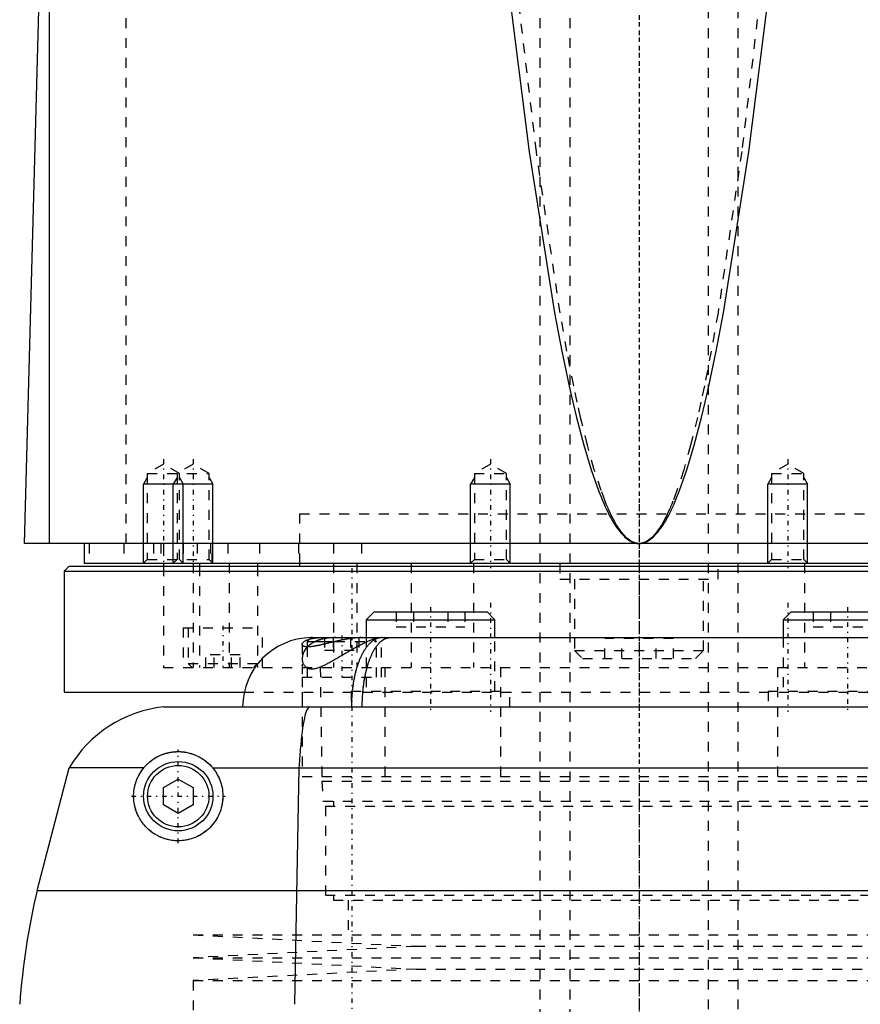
# Model space of a CAD drawing. Extents: x -90 to 90, y -1 to 818.
# Tile 5 of 11: x -63 to 22, y 347 to 446. Entities that reach past the tile are written whole.
import ezdxf

# ---------------------------------------------------------------- set-up
doc = ezdxf.new("R2010")
doc.units = 0
doc.linetypes.add('CENTER', pattern=[1.5, 0.45, -0.5, 0.05, -0.5])
doc.linetypes.add('DASHED', pattern=[2, 1, -1])
for name, color, linetype in [('AM_0', 7, 'CONTINUOUS'), ('AM_10', 7, 'CONTINUOUS'), ('AM_3', 7, 'DASHED'), ('AM_7', 7, 'CENTER')]:
    doc.layers.add(name, color=color, linetype=linetype)

msp = doc.modelspace()

# ---------------------------------------------------------------- linework, layer by layer
at = {"layer": 'AM_0', "color": 7, "linetype": 'CONTINUOUS'}
for p, q in [((-59.5, 393), (-59.5, 451.989)), ((-62, 393), (-60.5, 449.85)), ((62, 393), (-62, 393)), ((-56, 393), (-56, 391)), ((-57.5, 390.7), (-58, 390.2)), ((-57.5, 390.7), (57.5, 390.7)), ((-56, 391), (56, 391)), ((-48, 391), (-48, 390.7)), ((-44.341, 391), (-44.341, 390.7)), ((-38.5, 391), (-38.5, 390.7)), ((-34.25, 391), (-34.25, 390.7)), ((-58, 390.2), (-58, 378)), ((-58, 390.2), (58, 390.2)), ((-26.737, 386.1), (-27.537, 385.3)), ((-26.737, 386.1), (-15.337, 386.1)), ((-14.537, 385.3), (-15.337, 386.1)), ((15.337, 386.1), (14.537, 385.3)), ((15.337, 386.1), (26.737, 386.1)), ((-27.537, 385.3), (-27.537, 383.5)), ((-27.537, 385.3), (-14.537, 385.3)), ((-14.537, 383.5), (-14.537, 385.3)), ((14.537, 385.3), (14.537, 383.5)), ((14.537, 385.3), (27.537, 385.3)), ((-33.1, 383.5), (-33.5, 383.1)), ((-33.1, 383.5), (33.1, 383.5)), ((-33.5, 383.1), (-33.5, 382.568)), ((-33.5, 383.1), (-30.682, 383.1)), ((-58, 378), (-39.875, 378)), ((-48, 376.5), (48, 376.5)), ((-60.75, 358), (-57.5, 370.35)), ((-49.982, 370.35), (-57.5, 370.35)), ((-43.018, 370.35), (43.018, 370.35)), ((-34.315, 370.35), (-34.766, 346.5)), ((-48, 368.366), (-46.5, 369.232)), ((-46.5, 369.232), (-45, 368.366)), ((-48, 366.634), (-48, 368.366)), ((-45, 368.366), (-45, 366.634)), ((-46.5, 365.768), (-48, 366.634)), ((-45, 366.634), (-46.5, 365.768)), ((-60.75, 358), (60.75, 358))]:
    msp.add_line(p, q, dxfattribs=at)
for points in [[(-13.276, 449.85, 0), (-11.092, 432.53, 0), (-8.524, 416.263, 0), (-7.788, 412.399, 0), (-7.05, 408.884, 0), (-6.68, 407.258, 0), (-6.311, 405.719, 0), (-5.57, 402.904, 0), (-4.829, 400.441, 0), (-4.088, 398.328, 0), (-3.655, 397.258, 0), (-3.531, 396.974, 0), (-3.407, 396.701, 0), (-3.345, 396.567, 0), (-3.284, 396.436, 0), (-3.16, 396.182, 0), (-3.036, 395.937, 0), (-2.912, 395.702, 0), (-2.788, 395.477, 0), (-2.664, 395.262, 0), (-2.603, 395.158, 0), (-2.541, 395.057, 0), (-2.417, 394.861, 0), (-2.293, 394.675, 0), (-2.231, 394.586, 0), (-2.169, 394.499, 0), (-2.045, 394.332, 0), (-1.921, 394.176, 0), (-1.859, 394.101, 0), (-1.797, 394.029, 0), (-1.673, 393.892, 0), (-1.549, 393.765, 0), (-1.426, 393.647, 0), (-1.302, 393.54, 0), (-1.178, 393.442, 0), (-1.116, 393.396, 0), (-1.054, 393.354, 0), (-0.93, 393.275, 0), (-0.806, 393.207, 0), (-0.682, 393.148, 0), (-0.558, 393.099, 0), (-0.486, 393.075, 0), (-0.465, 393.069, 0), (-0.444, 393.063, 0), (-0.434, 393.06, 0), (-0.424, 393.057, 0), (-0.403, 393.052, 0), (-0.382, 393.047, 0), (-0.372, 393.044, 0), (-0.362, 393.042, 0), (-0.341, 393.037, 0), (-0.32, 393.033, 0), (-0.31, 393.031, 0), (-0.3, 393.029, 0), (-0.279, 393.025, 0), (-0.258, 393.021, 0), (-0.238, 393.018, 0), (-0.217, 393.015, 0), (-0.196, 393.012, 0), (-0.186, 393.011, 0), (-0.176, 393.01, 0), (-0.155, 393.008, 0), (-0.134, 393.006, 0), (-0.114, 393.004, 0), (-0.093, 393.003, 0), (-0.072, 393.002, 0), (-0.062, 393.001, 0), (-0.052, 393.001, 0), (-0.031, 393, 0), (-0.01, 393, 0), (0, 393, 0)], [(0, 393, 0), (0.01, 393, 0), (0.031, 393, 0), (0.052, 393.001, 0), (0.062, 393.001, 0), (0.072, 393.002, 0), (0.093, 393.003, 0), (0.114, 393.004, 0), (0.134, 393.006, 0), (0.155, 393.008, 0), (0.176, 393.01, 0), (0.186, 393.011, 0), (0.196, 393.012, 0), (0.217, 393.015, 0), (0.238, 393.018, 0), (0.258, 393.021, 0), (0.279, 393.025, 0), (0.3, 393.029, 0), (0.31, 393.031, 0), (0.32, 393.033, 0), (0.341, 393.037, 0), (0.362, 393.042, 0), (0.372, 393.044, 0), (0.382, 393.047, 0), (0.403, 393.052, 0), (0.424, 393.057, 0), (0.434, 393.06, 0), (0.444, 393.063, 0), (0.465, 393.069, 0), (0.486, 393.075, 0), (0.506, 393.082, 0), (0.527, 393.088, 0), (0.548, 393.095, 0), (0.558, 393.099, 0), (0.568, 393.103, 0), (0.589, 393.11, 0), (0.61, 393.118, 0), (0.682, 393.148, 0), (0.806, 393.207, 0), (0.93, 393.275, 0), (1.054, 393.354, 0), (1.116, 393.396, 0), (1.178, 393.442, 0), (1.302, 393.54, 0), (1.426, 393.647, 0), (1.549, 393.765, 0), (1.673, 393.892, 0), (1.797, 394.029, 0), (1.859, 394.101, 0), (1.921, 394.176, 0), (2.045, 394.332, 0), (2.169, 394.499, 0), (2.231, 394.586, 0), (2.293, 394.675, 0), (2.417, 394.861, 0), (2.541, 395.057, 0), (2.603, 395.158, 0), (2.664, 395.262, 0), (2.788, 395.477, 0), (2.912, 395.702, 0), (3.036, 395.937, 0), (3.16, 396.182, 0), (3.284, 396.436, 0), (3.345, 396.567, 0), (3.407, 396.701, 0), (3.531, 396.974, 0), (3.655, 397.258, 0), (4.088, 398.328, 0), (4.829, 400.441, 0), (5.57, 402.904, 0), (6.311, 405.719, 0), (6.68, 407.258, 0), (7.05, 408.884, 0), (7.788, 412.399, 0), (8.524, 416.263, 0), (11.092, 432.53, 0), (13.276, 449.85, 0)], [(-27.991, 383.5, 0), (-28.024, 383.5, 0), (-28.09, 383.499, 0), (-28.156, 383.498, 0), (-28.189, 383.497, 0), (-28.223, 383.495, 0), (-28.29, 383.492, 0), (-28.358, 383.489, 0), (-28.427, 383.484, 0), (-28.495, 383.479, 0), (-28.565, 383.474, 0), (-28.6, 383.471, 0), (-28.635, 383.467, 0), (-28.705, 383.461, 0), (-28.776, 383.453, 0), (-28.847, 383.445, 0), (-28.918, 383.436, 0), (-28.99, 383.427, 0), (-29.026, 383.422, 0), (-29.062, 383.417, 0), (-29.135, 383.407, 0), (-29.207, 383.396, 0), (-29.244, 383.39, 0), (-29.281, 383.384, 0), (-29.354, 383.372, 0), (-29.427, 383.36, 0), (-29.464, 383.354, 0), (-29.501, 383.347, 0), (-29.575, 383.334, 0), (-29.649, 383.32, 0), (-29.723, 383.306, 0), (-29.797, 383.292, 0), (-29.871, 383.277, 0), (-29.909, 383.27, 0), (-29.946, 383.262, 0), (-30.02, 383.247, 0), (-30.095, 383.231, 0), (-30.169, 383.216, 0), (-30.243, 383.199, 0), (-30.318, 383.183, 0), (-30.355, 383.175, 0), (-30.392, 383.166, 0), (-30.466, 383.15, 0), (-30.541, 383.133, 0), (-30.615, 383.116, 0), (-30.689, 383.098, 0), (-30.762, 383.081, 0), (-30.799, 383.072, 0), (-30.836, 383.064, 0), (-30.909, 383.046, 0), (-30.982, 383.029, 0), (-31.055, 383.011, 0), (-31.128, 382.994, 0), (-31.2, 382.976, 0), (-31.236, 382.968, 0), (-31.272, 382.959, 0), (-31.344, 382.942, 0), (-31.415, 382.924, 0), (-31.486, 382.907, 0), (-31.556, 382.891, 0), (-31.626, 382.874, 0), (-31.661, 382.865, 0), (-31.695, 382.857, 0), (-31.764, 382.841, 0), (-31.833, 382.825, 0), (-31.867, 382.817, 0), (-31.9, 382.809, 0), (-31.968, 382.793, 0), (-32.035, 382.778, 0), (-32.068, 382.771, 0), (-32.101, 382.763, 0), (-32.166, 382.749, 0), (-32.231, 382.735, 0), (-32.295, 382.721, 0), (-32.359, 382.708, 0), (-32.421, 382.695, 0), (-32.452, 382.689, 0), (-32.483, 382.683, 0), (-32.544, 382.671, 0), (-32.604, 382.66, 0), (-32.663, 382.649, 0), (-32.722, 382.639, 0), (-32.779, 382.629, 0), (-32.807, 382.625, 0), (-32.835, 382.62, 0), (-32.89, 382.612, 0), (-32.945, 382.604, 0), (-32.998, 382.597, 0), (-33.05, 382.591, 0), (-33.102, 382.585, 0), (-33.127, 382.583, 0), (-33.152, 382.58, 0), (-33.201, 382.576, 0), (-33.249, 382.573, 0), (-33.295, 382.57, 0), (-33.34, 382.568, 0), (-33.384, 382.567, 0), (-33.406, 382.566, 0), (-33.427, 382.566, 0), (-33.468, 382.567, 0), (-33.507, 382.568, 0), (-33.546, 382.57, 0), (-33.582, 382.572, 0), (-33.618, 382.576, 0), (-33.635, 382.578, 0), (-33.652, 382.58, 0), (-33.684, 382.585, 0), (-33.715, 382.59, 0), (-33.73, 382.593, 0), (-33.744, 382.597, 0), (-33.772, 382.604, 0), (-33.799, 382.612, 0), (-33.811, 382.616, 0), (-33.824, 382.62, 0), (-33.847, 382.63, 0), (-33.869, 382.64, 0), (-33.889, 382.65, 0), (-33.907, 382.661, 0), (-33.924, 382.673, 0), (-33.932, 382.68, 0), (-33.939, 382.686, 0), (-33.953, 382.699, 0), (-33.964, 382.713, 0), (-33.974, 382.727, 0), (-33.983, 382.741, 0), (-33.99, 382.757, 0), (-33.992, 382.764, 0), (-33.995, 382.772, 0), (-33.998, 382.788, 0), (-34, 382.805, 0), (-34, 382.813, 0)], [(-25.908, 383.5, 0), (-25.931, 383.5, 0), (-25.977, 383.498, 0), (-26.024, 383.495, 0), (-26.047, 383.493, 0), (-26.07, 383.491, 0), (-26.116, 383.485, 0), (-26.161, 383.478, 0), (-26.207, 383.469, 0), (-26.253, 383.459, 0), (-26.298, 383.447, 0), (-26.321, 383.441, 0), (-26.344, 383.434, 0), (-26.389, 383.42, 0), (-26.434, 383.404, 0), (-26.479, 383.386, 0), (-26.524, 383.368, 0), (-26.569, 383.347, 0), (-26.591, 383.337, 0), (-26.613, 383.326, 0), (-26.658, 383.303, 0), (-26.702, 383.278, 0), (-26.724, 383.265, 0), (-26.746, 383.252, 0), (-26.79, 383.225, 0), (-26.833, 383.196, 0), (-26.855, 383.181, 0), (-26.877, 383.166, 0), (-26.92, 383.134, 0), (-26.963, 383.101, 0), (-27.005, 383.067, 0), (-27.048, 383.031, 0), (-27.09, 382.994, 0), (-27.111, 382.975, 0), (-27.132, 382.955, 0), (-27.174, 382.916, 0), (-27.216, 382.874, 0), (-27.257, 382.832, 0), (-27.298, 382.788, 0), (-27.338, 382.742, 0), (-27.358, 382.719, 0), (-27.378, 382.696, 0), (-27.418, 382.648, 0), (-27.458, 382.599, 0), (-27.497, 382.548, 0), (-27.536, 382.497, 0), (-27.574, 382.444, 0), (-27.593, 382.417, 0), (-27.612, 382.389, 0), (-27.65, 382.334, 0), (-27.687, 382.277, 0), (-27.724, 382.219, 0), (-27.761, 382.16, 0), (-27.797, 382.1, 0), (-27.815, 382.069, 0), (-27.833, 382.038, 0), (-27.868, 381.976, 0), (-27.903, 381.912, 0), (-27.937, 381.847, 0), (-27.972, 381.78, 0), (-28.005, 381.713, 0), (-28.022, 381.679, 0), (-28.039, 381.644, 0), (-28.071, 381.575, 0), (-28.104, 381.504, 0), (-28.12, 381.468, 0), (-28.136, 381.432, 0), (-28.167, 381.359, 0), (-28.198, 381.285, 0), (-28.213, 381.247, 0), (-28.229, 381.21, 0), (-28.259, 381.134, 0), (-28.288, 381.057, 0), (-28.317, 380.979, 0), (-28.345, 380.9, 0), (-28.373, 380.82, 0), (-28.387, 380.78, 0), (-28.401, 380.739, 0), (-28.428, 380.658, 0), (-28.454, 380.575, 0), (-28.48, 380.492, 0), (-28.505, 380.408, 0), (-28.53, 380.323, 0), (-28.542, 380.28, 0), (-28.554, 380.237, 0), (-28.577, 380.15, 0), (-28.6, 380.063, 0), (-28.623, 379.975, 0), (-28.645, 379.886, 0), (-28.666, 379.796, 0), (-28.676, 379.751, 0), (-28.687, 379.705, 0), (-28.707, 379.614, 0), (-28.727, 379.522, 0), (-28.746, 379.429, 0), (-28.764, 379.336, 0), (-28.782, 379.242, 0), (-28.791, 379.195, 0), (-28.799, 379.147, 0), (-28.816, 379.052, 0), (-28.832, 378.956, 0), (-28.847, 378.86, 0), (-28.862, 378.763, 0), (-28.876, 378.666, 0), (-28.883, 378.617, 0), (-28.89, 378.568, 0), (-28.902, 378.47, 0), (-28.915, 378.372, 0), (-28.921, 378.323, 0), (-28.926, 378.273, 0), (-28.937, 378.174, 0), (-28.948, 378.075, 0), (-28.953, 378.025, 0), (-28.957, 377.975, 0), (-28.966, 377.875, 0), (-28.975, 377.774, 0), (-28.983, 377.673, 0), (-28.99, 377.572, 0), (-28.996, 377.471, 0), (-28.999, 377.42, 0), (-29.002, 377.37, 0), (-29.007, 377.268, 0), (-29.012, 377.166, 0), (-29.016, 377.064, 0), (-29.019, 376.962, 0), (-29.022, 376.859, 0), (-29.023, 376.808, 0), (-29.024, 376.757, 0), (-29.025, 376.654, 0), (-29.026, 376.551, 0), (-29.026, 376.5, 0)], [(-34, 382.813, 0), (-33.999, 382.827, 0), (-33.995, 382.856, 0), (-33.986, 382.886, 0), (-33.979, 382.901, 0), (-33.972, 382.916, 0), (-33.953, 382.947, 0), (-33.93, 382.979, 0), (-33.902, 383.011, 0), (-33.869, 383.043, 0), (-33.832, 383.075, 0), (-33.811, 383.091, 0), (-33.79, 383.106, 0), (-33.743, 383.138, 0), (-33.692, 383.169, 0), (-33.636, 383.2, 0), (-33.576, 383.23, 0), (-33.51, 383.259, 0), (-33.476, 383.274, 0), (-33.441, 383.288, 0), (-33.366, 383.315, 0), (-33.288, 383.341, 0), (-33.247, 383.353, 0)], [(-33.33, 376.5, 0), (-33.367, 376.462, 0), (-33.44, 376.36, 0), (-33.511, 376.225, 0), (-33.546, 376.145, 0), (-33.58, 376.058, 0), (-33.647, 375.858, 0), (-33.712, 375.626, 0), (-33.775, 375.362, 0), (-33.836, 375.067, 0), (-33.894, 374.741, 0), (-33.922, 374.568, 0), (-33.95, 374.387, 0), (-34.003, 374.005, 0), (-34.053, 373.595, 0), (-34.101, 373.159, 0), (-34.146, 372.698, 0), (-34.189, 372.213, 0), (-34.209, 371.963, 0), (-34.229, 371.707, 0), (-34.265, 371.179, 0), (-34.299, 370.631, 0), (-34.315, 370.35, 0)], [(-49.982, 370.35, 0), (-49.953, 370.385, 0), (-49.894, 370.455, 0), (-49.833, 370.523, 0), (-49.803, 370.557, 0), (-49.772, 370.59, 0), (-49.709, 370.655, 0), (-49.644, 370.719, 0), (-49.579, 370.782, 0), (-49.513, 370.843, 0), (-49.445, 370.902, 0), (-49.411, 370.932, 0), (-49.377, 370.961, 0), (-49.307, 371.017, 0), (-49.237, 371.072, 0), (-49.166, 371.125, 0), (-49.094, 371.177, 0), (-49.022, 371.227, 0), (-48.986, 371.251, 0), (-48.949, 371.275, 0), (-48.876, 371.322, 0), (-48.802, 371.366, 0), (-48.765, 371.388, 0), (-48.728, 371.41, 0), (-48.654, 371.451, 0), (-48.579, 371.491, 0), (-48.541, 371.511, 0), (-48.503, 371.53, 0), (-48.427, 371.566, 0), (-48.351, 371.601, 0), (-48.275, 371.635, 0), (-48.199, 371.667, 0), (-48.123, 371.697, 0), (-48.085, 371.712, 0), (-48.047, 371.726, 0), (-47.971, 371.753, 0), (-47.895, 371.778, 0), (-47.819, 371.802, 0), (-47.743, 371.825, 0), (-47.667, 371.846, 0), (-47.63, 371.856, 0), (-47.592, 371.866, 0), (-47.517, 371.884, 0), (-47.442, 371.9, 0), (-47.367, 371.916, 0), (-47.292, 371.93, 0), (-47.218, 371.942, 0), (-47.181, 371.948, 0), (-47.144, 371.954, 0), (-47.07, 371.964, 0), (-46.997, 371.972, 0), (-46.924, 371.98, 0), (-46.851, 371.986, 0), (-46.779, 371.991, 0), (-46.743, 371.993, 0), (-46.707, 371.995, 0), (-46.636, 371.998, 0), (-46.565, 372, 0), (-46.494, 372, 0), (-46.423, 371.999, 0), (-46.354, 371.998, 0), (-46.319, 371.996, 0), (-46.284, 371.995, 0), (-46.215, 371.991, 0), (-46.146, 371.986, 0), (-46.112, 371.983, 0), (-46.077, 371.98, 0), (-46.009, 371.973, 0), (-45.942, 371.965, 0), (-45.908, 371.961, 0), (-45.875, 371.956, 0), (-45.808, 371.946, 0), (-45.741, 371.936, 0), (-45.512, 371.89, 0), (-45.129, 371.786, 0), (-44.759, 371.65, 0), (-44.403, 371.482, 0), (-44.064, 371.284, 0), (-43.901, 371.173, 0), (-43.742, 371.056, 0), (-43.437, 370.797, 0), (-43.268, 370.632, 0), (-43.221, 370.582, 0), (-43.175, 370.532, 0), (-43.152, 370.507, 0), (-43.129, 370.481, 0), (-43.084, 370.429, 0), (-43.04, 370.377, 0), (-43.018, 370.35, 0)], [(-43.018, 370.35, 0), (-42.961, 370.279, 0), (-42.853, 370.136, 0), (-42.75, 369.987, 0), (-42.7, 369.91, 0), (-42.651, 369.831, 0), (-42.556, 369.667, 0), (-42.467, 369.497, 0), (-42.385, 369.321, 0), (-42.309, 369.138, 0), (-42.24, 368.951, 0), (-42.209, 368.855, 0), (-42.18, 368.759, 0), (-42.127, 368.563, 0), (-42.084, 368.364, 0), (-42.049, 368.162, 0), (-42.023, 367.959, 0), (-42.007, 367.755, 0), (-42.003, 367.652, 0), (-42, 367.55, 0), (-42.003, 367.346, 0), (-42.014, 367.144, 0), (-42.023, 367.043, 0), (-42.035, 366.944, 0), (-42.064, 366.743, 0), (-42.104, 366.54, 0), (-42.127, 366.439, 0), (-42.153, 366.337, 0), (-42.212, 366.134, 0), (-42.282, 365.933, 0), (-42.361, 365.734, 0), (-42.45, 365.538, 0), (-42.549, 365.347, 0), (-42.601, 365.253, 0), (-42.656, 365.16, 0), (-42.773, 364.979, 0), (-42.897, 364.804, 0), (-43.029, 364.636, 0), (-43.168, 364.476, 0), (-43.313, 364.323, 0), (-43.387, 364.25, 0), (-43.463, 364.18, 0), (-43.617, 364.045, 0), (-43.774, 363.92, 0), (-43.935, 363.802, 0), (-44.101, 363.693, 0), (-44.272, 363.59, 0), (-44.359, 363.542, 0), (-44.446, 363.496, 0), (-44.624, 363.41, 0), (-44.805, 363.332, 0), (-44.987, 363.262, 0), (-45.171, 363.201, 0), (-45.356, 363.148, 0), (-45.449, 363.124, 0), (-45.542, 363.103, 0), (-45.727, 363.067, 0), (-45.911, 363.039, 0), (-46.094, 363.018, 0), (-46.275, 363.006, 0), (-46.454, 363, 0), (-46.543, 363, 0), (-46.63, 363.002, 0), (-46.803, 363.01, 0), (-46.971, 363.025, 0), (-47.054, 363.034, 0), (-47.135, 363.045, 0), (-47.295, 363.071, 0), (-47.455, 363.102, 0), (-47.534, 363.12, 0), (-47.613, 363.14, 0), (-47.771, 363.183, 0), (-47.927, 363.232, 0), (-48.081, 363.287, 0), (-48.233, 363.347, 0), (-48.383, 363.413, 0), (-48.457, 363.448, 0), (-48.53, 363.484, 0), (-48.675, 363.56, 0), (-48.816, 363.642, 0), (-48.954, 363.728, 0), (-49.089, 363.819, 0), (-49.22, 363.915, 0), (-49.284, 363.964, 0), (-49.347, 364.015, 0), (-49.469, 364.119, 0), (-49.588, 364.227, 0), (-49.702, 364.338, 0), (-49.812, 364.454, 0), (-49.917, 364.572, 0), (-49.968, 364.632, 0), (-50.017, 364.693, 0), (-50.112, 364.817, 0), (-50.203, 364.943, 0), (-50.29, 365.073, 0), (-50.374, 365.21, 0), (-50.454, 365.352, 0), (-50.493, 365.425, 0), (-50.531, 365.5, 0), (-50.603, 365.653, 0), (-50.671, 365.811, 0), (-50.733, 365.973, 0), (-50.79, 366.141, 0), (-50.84, 366.312, 0), (-50.863, 366.399, 0), (-50.885, 366.487, 0), (-50.922, 366.667, 0), (-50.953, 366.849, 0), (-50.965, 366.942, 0), (-50.976, 367.035, 0), (-50.992, 367.224, 0), (-50.999, 367.415, 0), (-51, 367.512, 0), (-50.999, 367.609, 0), (-50.99, 367.804, 0), (-50.972, 368.001, 0), (-50.945, 368.199, 0), (-50.91, 368.398, 0), (-50.884, 368.514, 0), (-50.876, 368.548, 0), (-50.868, 368.581, 0), (-50.864, 368.598, 0), (-50.86, 368.614, 0), (-50.851, 368.648, 0), (-50.842, 368.681, 0), (-50.838, 368.698, 0), (-50.833, 368.714, 0), (-50.824, 368.748, 0), (-50.814, 368.781, 0), (-50.809, 368.798, 0), (-50.804, 368.814, 0), (-50.794, 368.848, 0), (-50.783, 368.881, 0), (-50.772, 368.914, 0), (-50.761, 368.947, 0), (-50.75, 368.98, 0), (-50.744, 368.997, 0), (-50.738, 369.013, 0), (-50.726, 369.046, 0), (-50.714, 369.079, 0), (-50.702, 369.112, 0), (-50.689, 369.144, 0), (-50.676, 369.177, 0), (-50.669, 369.193, 0), (-50.663, 369.209, 0), (-50.649, 369.242, 0), (-50.636, 369.274, 0), (-50.622, 369.306, 0), (-50.607, 369.338, 0), (-50.593, 369.371, 0), (-50.585, 369.386, 0), (-50.578, 369.402, 0), (-50.563, 369.434, 0), (-50.548, 369.466, 0), (-50.493, 369.575, 0), (-50.392, 369.759, 0), (-50.338, 369.849, 0), (-50.283, 369.937, 0), (-50.168, 370.108, 0), (-50.046, 370.271, 0), (-49.982, 370.35, 0)]]:
    msp.add_polyline3d(points, dxfattribs=at)
for radius in [3.5, 3.1]:
    msp.add_circle((-46.5, 367.5), radius, dxfattribs=at)
for centre, radius, start, end in [((-33, 376.5), 7, 90.82447, 180), ((-46.693, 364.069), 12.5, 96.00221, 149.83328), ((12.298, 341.001), 75, 166.89975, 175.79517)]:
    msp.add_arc(centre, radius, start, end, dxfattribs=at)
at = {"layer": 'AM_10', "color": 7, "linetype": 'CONTINUOUS'}
for p, q in [((-49.621, 399.656), (-50, 399)), ((-46.621, 399.656), (-47, 399)), ((-46.379, 399.656), (-46, 399)), ((-43.379, 399.656), (-43, 399)), ((-16.621, 399.656), (-17, 399)), ((-13.379, 399.656), (-13, 399)), ((13.379, 399.656), (13, 399)), ((16.621, 399.656), (17, 399)), ((-50, 391), (-50, 399)), ((-43, 399), (-50, 399)), ((-47, 391), (-47, 399)), ((-46, 391), (-46, 399)), ((-43, 391), (-43, 399)), ((-13, 399), (-17, 399)), ((-17, 391), (-17, 399)), ((-13, 391), (-13, 399)), ((17, 399), (13, 399)), ((13, 391), (13, 399)), ((17, 391), (17, 399))]:
    msp.add_line(p, q, dxfattribs=at)
at = {"layer": 'AM_3', "color": 6, "linetype": 'DASHED'}
for p, q in [((-7, 792), (-7, 266)), ((7, 266), (7, 792)), ((-10, 780), (-10, 306)), ((10, 306), (10, 780)), ((-51.744, 393), (-51.744, 453.55)), ((-48, 401), (-49.621, 400.064)), ((-46.379, 400.064), (-48, 401)), ((-45, 401), (-46.621, 400.064)), ((-43.379, 400.064), (-45, 401)), ((-15, 401), (-16.621, 400.064)), ((-13.379, 400.064), (-15, 401)), ((15, 401), (13.379, 400.064)), ((16.621, 400.064), (15, 401)), ((-49.621, 400.064), (-49.621, 391.379)), ((-49.621, 400.064), (-43.379, 400.064)), ((-46.621, 400.064), (-46.621, 391.379)), ((-46.379, 391.379), (-46.379, 400.064)), ((-43.379, 391.379), (-43.379, 400.064)), ((-16.621, 400.064), (-16.621, 391.379)), ((-16.621, 400.064), (-13.379, 400.064)), ((-13.379, 391.379), (-13.379, 400.064)), ((13.379, 400.064), (13.379, 391.379)), ((13.379, 400.064), (16.621, 400.064)), ((16.621, 391.379), (16.621, 400.064)), ((-34.25, 396), (34.25, 396)), ((-34.25, 396), (-34.25, 391)), ((-34.25, 396), (0, 396)), ((-55.474, 393), (-55.474, 391)), ((-52, 393), (-52, 391)), ((-49, 393), (-49, 391)), ((-48.25, 393), (-48.25, 391)), ((-48, 393), (-48, 391)), ((-46, 393), (-46, 391)), ((-44.587, 393), (-44.587, 391)), ((-43.236, 393), (-43.236, 391)), ((-43.087, 391), (-43.087, 393)), ((-41.5, 393), (-41.5, 391)), ((-38.286, 393), (-38.286, 391)), ((-34.381, 393), (-34.381, 391)), ((-30.84, 393), (-30.84, 391)), ((-28, 393), (-28, 391)), ((-49.621, 391.379), (-50, 391)), ((-49.621, 391.379), (-43.379, 391.379)), ((-48, 390.7), (-48, 380.5)), ((-46.621, 391.379), (-47, 391)), ((-46, 391), (-46.379, 391.379)), ((-45.003, 391), (-45.003, 380.5)), ((-44.341, 390.7), (-44.341, 380.5)), ((-43, 391), (-43.379, 391.379)), ((-41.361, 391), (-41.361, 380.5)), ((-38.5, 390.7), (-38.5, 380.5)), ((-30.85, 391), (-30.85, 380.5)), ((-28.477, 391), (-28.477, 380.5)), ((-23, 391), (-23, 380.5)), ((-16.621, 391.379), (-17, 391)), ((-16.695, 391), (-16.695, 380.5)), ((-16.621, 391.379), (-13.379, 391.379)), ((-13, 391), (-13.379, 391.379)), ((-8, 391), (-8, 389.4)), ((0, 391), (0, 380.5)), ((8, 389.4), (8, 391)), ((13.379, 391.379), (13, 391)), ((13.379, 391.379), (16.621, 391.379)), ((17, 391), (16.621, 391.379)), ((16.695, 391), (16.695, 380.5)), ((-8, 389.4), (8, 389.4)), ((-6.5, 389.4), (-6.5, 382.2)), ((6.5, 382.2), (6.5, 389.4)), ((-24.502, 386.1), (-24.502, 384.6)), ((-22.77, 386.1), (-22.77, 384.6)), ((-19.305, 386.1), (-19.305, 384.6)), ((-17.573, 386.1), (-17.573, 384.6)), ((17.573, 386.1), (17.573, 384.6)), ((19.305, 386.1), (19.305, 384.6)), ((-46, 384.5), (-46, 380.5)), ((-46, 384.5), (-38, 384.5)), ((-45.5, 384.5), (-45.5, 380.9)), ((-38, 380.5), (-38, 384.5)), ((-24.502, 384.6), (-17.573, 384.6)), ((17.573, 384.6), (24.502, 384.6)), ((-31.732, 383.5), (-31.732, 382.25)), ((-30.866, 383.5), (-30.866, 382.25)), ((-29.134, 383.5), (-29.134, 382.25)), ((-28.268, 383.5), (-28.268, 382.25)), ((-27.537, 383.5), (-27.537, 378.1)), ((-26.5, 383.1), (-26.9, 383.5)), ((-26, 379.5), (-26, 383.5)), ((-14.537, 378.1), (-14.537, 383.5)), ((14.537, 383.5), (14.537, 378.1)), ((-34, 382.813), (-34, 379.5)), ((-33.5, 382.568), (-33.5, 379.5)), ((-30.682, 383.1), (-26.5, 383.1)), ((-26.5, 379.5), (-26.5, 383.1)), ((-3.464, 381.4), (-3.464, 383.4)), ((3.464, 383.4), (-3.464, 383.4)), ((-1.732, 381.4), (-1.732, 383.4)), ((1.732, 381.4), (1.732, 383.4)), ((3.464, 381.4), (3.464, 383.4)), ((-43.732, 380.5), (-43.732, 381.75)), ((-40.268, 381.75), (-43.732, 381.75)), ((-42.866, 380.5), (-42.866, 381.75)), ((-41.134, 380.5), (-41.134, 381.75)), ((-40.268, 380.5), (-40.268, 381.75)), ((-31.732, 382.25), (-28.268, 382.25)), ((-6.5, 382.2), (-5.7, 381.4)), ((-6.5, 382.2), (6.5, 382.2)), ((5.7, 381.4), (6.5, 382.2)), ((-45.5, 380.9), (-45.1, 380.5)), ((-45.5, 380.9), (-38.5, 380.9)), ((-38.9, 380.5), (-38.5, 380.9)), ((-5.7, 381.4), (5.7, 381.4)), ((-48, 380.5), (48, 380.5)), ((-32.175, 380.5), (-32, 369)), ((-25.65, 380.5), (-25.65, 369.5)), ((-13.979, 380.5), (-13.979, 369.5)), ((13.979, 380.5), (13.979, 369.5)), ((-34, 379.5), (-34, 369.5)), ((-34, 379.5), (-26, 379.5)), ((-39.875, 378), (39.875, 378)), ((-34, 378), (-34, 376.5)), ((-29.037, 378.1), (-29.037, 376.5)), ((-29.037, 378.1), (-13.037, 378.1)), ((-13.037, 376.5), (-13.037, 378.1)), ((13.037, 378.1), (13.037, 376.5)), ((13.037, 378.1), (29.037, 378.1)), ((-34, 369.5), (34, 369.5)), ((-32, 369), (-31.9, 367)), ((-32, 369), (32, 369)), ((-31.9, 367), (31.9, 367)), ((-30.85, 367), (-30.85, 366.5)), ((-31.65, 366.5), (-31.65, 357.5)), ((-31.65, 366.5), (31.65, 366.5)), ((-31.65, 357.5), (31.65, 357.5)), ((-30.85, 357.5), (-30.85, 357)), ((-30.85, 357), (30.85, 357)), ((-29.35, 357), (-29.35, 353.5)), ((-45, 353.5), (-22.5, 352.35)), ((-45, 353.5), (45, 353.5)), ((-22.5, 352.35), (-45, 351.2)), ((-22.5, 352.35), (22.5, 352.35)), ((-45, 351.2), (-22.5, 350.05)), ((-45, 351.2), (45, 351.2)), ((-22.5, 350.05), (-45, 348.9)), ((-22.5, 350.05), (22.5, 350.05)), ((-45, 348.9), (-45, 336.25)), ((-45, 348.9), (45, 348.9))]:
    msp.add_line(p, q, dxfattribs=at)
for points in [[(0, 393, 0), (-0.01, 393, 0), (-0.029, 393, 0), (-0.048, 393.001, 0), (-0.058, 393.001, 0), (-0.068, 393.002, 0), (-0.087, 393.003, 0), (-0.106, 393.004, 0), (-0.126, 393.006, 0), (-0.145, 393.008, 0), (-0.164, 393.01, 0), (-0.174, 393.011, 0), (-0.184, 393.012, 0), (-0.203, 393.015, 0), (-0.222, 393.018, 0), (-0.242, 393.021, 0), (-0.261, 393.025, 0), (-0.28, 393.029, 0), (-0.29, 393.031, 0), (-0.299, 393.033, 0), (-0.319, 393.037, 0), (-0.338, 393.042, 0), (-0.348, 393.044, 0), (-0.357, 393.047, 0), (-0.377, 393.052, 0), (-0.396, 393.057, 0), (-0.406, 393.06, 0), (-0.415, 393.063, 0), (-0.435, 393.069, 0), (-0.454, 393.075, 0), (-0.473, 393.082, 0), (-0.493, 393.088, 0), (-0.512, 393.096, 0), (-0.522, 393.099, 0), (-0.531, 393.103, 0), (-0.551, 393.111, 0), (-0.57, 393.118, 0), (-0.589, 393.127, 0), (-0.609, 393.135, 0), (-0.628, 393.144, 0), (-0.638, 393.148, 0), (-0.647, 393.153, 0), (-0.667, 393.162, 0), (-0.686, 393.171, 0), (-0.754, 393.207, 0), (-0.869, 393.275, 0), (-0.985, 393.354, 0), (-1.043, 393.397, 0), (-1.101, 393.442, 0), (-1.217, 393.54, 0), (-1.333, 393.648, 0), (-1.449, 393.765, 0), (-1.565, 393.893, 0), (-1.681, 394.03, 0), (-1.739, 394.102, 0), (-1.797, 394.177, 0), (-1.912, 394.333, 0), (-2.028, 394.5, 0), (-2.086, 394.587, 0), (-2.144, 394.676, 0), (-2.26, 394.862, 0), (-2.376, 395.058, 0), (-2.434, 395.159, 0), (-2.491, 395.263, 0), (-2.607, 395.479, 0), (-2.723, 395.704, 0), (-2.839, 395.939, 0), (-2.955, 396.184, 0), (-3.07, 396.438, 0), (-3.128, 396.569, 0), (-3.186, 396.703, 0), (-3.302, 396.977, 0), (-3.417, 397.261, 0), (-3.822, 398.331, 0), (-4.515, 400.445, 0), (-5.208, 402.909, 0), (-5.9, 405.725, 0), (-6.245, 407.264, 0), (-6.59, 408.891, 0), (-7.279, 412.407, 0), (-7.968, 416.271, 0), (-10.364, 432.538, 0), (-12.4, 449.85, 0)], [(12.4, 449.85, 0), (10.364, 432.538, 0), (7.968, 416.271, 0), (7.279, 412.407, 0), (6.59, 408.891, 0), (6.245, 407.264, 0), (5.9, 405.725, 0), (5.208, 402.909, 0), (4.515, 400.445, 0), (3.822, 398.331, 0), (3.417, 397.261, 0), (3.302, 396.977, 0), (3.186, 396.703, 0), (3.128, 396.569, 0), (3.07, 396.438, 0), (2.955, 396.184, 0), (2.839, 395.939, 0), (2.723, 395.704, 0), (2.607, 395.479, 0), (2.491, 395.263, 0), (2.434, 395.159, 0), (2.376, 395.058, 0), (2.26, 394.862, 0), (2.144, 394.676, 0), (2.086, 394.587, 0), (2.028, 394.5, 0), (1.912, 394.333, 0), (1.797, 394.177, 0), (1.739, 394.102, 0), (1.681, 394.03, 0), (1.565, 393.893, 0), (1.449, 393.765, 0), (1.333, 393.648, 0), (1.217, 393.54, 0), (1.101, 393.442, 0), (1.043, 393.397, 0), (0.985, 393.354, 0), (0.869, 393.275, 0), (0.754, 393.207, 0), (0.638, 393.148, 0), (0.57, 393.118, 0), (0.551, 393.111, 0), (0.531, 393.103, 0), (0.522, 393.099, 0), (0.512, 393.096, 0), (0.493, 393.088, 0), (0.473, 393.082, 0), (0.454, 393.075, 0), (0.435, 393.069, 0), (0.415, 393.063, 0), (0.406, 393.06, 0), (0.396, 393.057, 0), (0.377, 393.052, 0), (0.357, 393.047, 0), (0.348, 393.044, 0), (0.338, 393.042, 0), (0.319, 393.037, 0), (0.299, 393.033, 0), (0.29, 393.031, 0), (0.28, 393.029, 0), (0.261, 393.025, 0), (0.242, 393.021, 0), (0.222, 393.018, 0), (0.203, 393.015, 0), (0.184, 393.012, 0), (0.174, 393.011, 0), (0.164, 393.01, 0), (0.145, 393.008, 0), (0.126, 393.006, 0), (0.106, 393.004, 0), (0.087, 393.003, 0), (0.068, 393.002, 0), (0.058, 393.001, 0), (0.048, 393.001, 0), (0.029, 393, 0), (0.01, 393, 0), (0, 393, 0)], [(-30.565, 383.5, 0), (-30.594, 383.5, 0), (-30.652, 383.5, 0), (-30.709, 383.499, 0), (-30.738, 383.498, 0), (-30.766, 383.497, 0), (-30.823, 383.496, 0), (-30.88, 383.494, 0), (-30.936, 383.491, 0), (-30.993, 383.488, 0), (-31.048, 383.484, 0), (-31.076, 383.482, 0), (-31.104, 383.48, 0), (-31.159, 383.476, 0), (-31.215, 383.471, 0), (-31.269, 383.466, 0), (-31.324, 383.46, 0), (-31.378, 383.453, 0), (-31.405, 383.45, 0), (-31.432, 383.446, 0), (-31.485, 383.439, 0), (-31.538, 383.431, 0), (-31.565, 383.427, 0), (-31.591, 383.423, 0), (-31.644, 383.414, 0), (-31.696, 383.405, 0), (-31.722, 383.4, 0), (-31.748, 383.395, 0), (-31.799, 383.385, 0), (-31.849, 383.374, 0), (-31.899, 383.363, 0), (-31.949, 383.352, 0), (-31.998, 383.34, 0), (-32.022, 383.333, 0), (-32.047, 383.327, 0), (-32.095, 383.314, 0), (-32.142, 383.301, 0), (-32.189, 383.287, 0), (-32.236, 383.273, 0), (-32.282, 383.258, 0), (-32.305, 383.25, 0), (-32.327, 383.243, 0), (-32.372, 383.227, 0), (-32.417, 383.211, 0), (-32.46, 383.195, 0), (-32.504, 383.178, 0), (-32.546, 383.16, 0), (-32.568, 383.151, 0), (-32.589, 383.143, 0), (-32.63, 383.124, 0), (-32.671, 383.106, 0), (-32.712, 383.087, 0), (-32.752, 383.068, 0), (-32.791, 383.048, 0), (-32.81, 383.038, 0), (-32.829, 383.028, 0), (-32.867, 383.008, 0), (-32.905, 382.987, 0), (-32.941, 382.966, 0), (-32.977, 382.944, 0), (-33.013, 382.923, 0), (-33.03, 382.912, 0), (-33.047, 382.901, 0), (-33.082, 382.878, 0), (-33.115, 382.856, 0), (-33.132, 382.844, 0), (-33.148, 382.833, 0), (-33.18, 382.809, 0), (-33.212, 382.786, 0), (-33.228, 382.774, 0), (-33.243, 382.762, 0), (-33.273, 382.738, 0), (-33.303, 382.714, 0), (-33.332, 382.689, 0), (-33.361, 382.664, 0), (-33.389, 382.639, 0), (-33.402, 382.626, 0), (-33.416, 382.613, 0), (-33.443, 382.588, 0), (-33.469, 382.562, 0), (-33.494, 382.536, 0), (-33.519, 382.51, 0), (-33.543, 382.483, 0), (-33.555, 382.47, 0), (-33.566, 382.456, 0), (-33.589, 382.429, 0), (-33.612, 382.402, 0), (-33.684, 382.307, 0), (-33.791, 382.139, 0), (-33.875, 381.969, 0), (-33.908, 381.883, 0), (-33.937, 381.797, 0), (-33.977, 381.627, 0), (-33.998, 381.459, 0), (-34, 381.377, 0)], [(-34, 381.377, 0), (-34, 381.347, 0), (-33.997, 381.288, 0), (-33.992, 381.229, 0), (-33.988, 381.2, 0), (-33.984, 381.172, 0), (-33.974, 381.116, 0), (-33.961, 381.06, 0), (-33.945, 381.007, 0), (-33.927, 380.954, 0), (-33.907, 380.903, 0), (-33.896, 380.878, 0), (-33.884, 380.854, 0), (-33.859, 380.806, 0), (-33.831, 380.76, 0), (-33.802, 380.716, 0), (-33.77, 380.674, 0), (-33.735, 380.634, 0), (-33.716, 380.614, 0), (-33.698, 380.595, 0), (-33.658, 380.559, 0), (-33.615, 380.525, 0), (-33.593, 380.509, 0), (-33.57, 380.494, 0), (-33.522, 380.465, 0), (-33.471, 380.439, 0), (-33.445, 380.427, 0), (-33.418, 380.415, 0), (-33.362, 380.395, 0), (-33.303, 380.378, 0), (-33.242, 380.365, 0), (-33.179, 380.355, 0), (-33.114, 380.348, 0), (-33.081, 380.346, 0), (-33.047, 380.345, 0), (-32.977, 380.346, 0), (-32.906, 380.35, 0), (-32.832, 380.357, 0), (-32.756, 380.369, 0), (-32.678, 380.383, 0), (-32.639, 380.392, 0), (-32.599, 380.401, 0), (-32.518, 380.422, 0), (-32.437, 380.446, 0), (-32.354, 380.473, 0), (-32.27, 380.502, 0), (-32.186, 380.534, 0), (-32.143, 380.551, 0), (-32.1, 380.568, 0), (-32.014, 380.605, 0), (-31.928, 380.643, 0), (-31.84, 380.683, 0), (-31.753, 380.725, 0), (-31.664, 380.769, 0), (-31.619, 380.791, 0), (-31.574, 380.814, 0), (-31.483, 380.862, 0), (-31.391, 380.911, 0), (-31.297, 380.961, 0), (-31.203, 381.013, 0), (-31.108, 381.066, 0), (-31.059, 381.093, 0), (-31.011, 381.12, 0), (-30.914, 381.176, 0), (-30.816, 381.232, 0), (-30.766, 381.261, 0), (-30.717, 381.29, 0), (-30.617, 381.348, 0), (-30.516, 381.407, 0), (-30.466, 381.437, 0), (-30.415, 381.467, 0), (-30.313, 381.527, 0), (-30.211, 381.588, 0), (-30.108, 381.649, 0), (-30.004, 381.71, 0), (-29.901, 381.772, 0), (-29.849, 381.802, 0), (-29.798, 381.833, 0), (-29.694, 381.894, 0), (-29.591, 381.955, 0), (-29.488, 382.015, 0), (-29.385, 382.075, 0), (-29.282, 382.135, 0), (-29.23, 382.165, 0), (-29.179, 382.194, 0), (-29.077, 382.253, 0), (-28.975, 382.311, 0), (-28.873, 382.368, 0), (-28.772, 382.424, 0), (-28.672, 382.48, 0), (-28.622, 382.507, 0), (-28.572, 382.535, 0), (-28.472, 382.588, 0), (-28.374, 382.641, 0), (-28.276, 382.693, 0), (-28.18, 382.743, 0), (-28.084, 382.792, 0), (-28.036, 382.817, 0), (-27.989, 382.84, 0), (-27.896, 382.887, 0), (-27.803, 382.933, 0), (-27.712, 382.977, 0), (-27.622, 383.019, 0), (-27.533, 383.06, 0), (-27.489, 383.08, 0), (-27.446, 383.1, 0), (-27.36, 383.138, 0), (-27.276, 383.174, 0), (-27.235, 383.192, 0), (-27.194, 383.209, 0), (-27.114, 383.241, 0), (-27.036, 383.272, 0), (-26.998, 383.287, 0), (-26.961, 383.301, 0), (-26.887, 383.328, 0), (-26.816, 383.353, 0), (-26.748, 383.376, 0), (-26.681, 383.397, 0), (-26.618, 383.416, 0), (-26.587, 383.425, 0), (-26.557, 383.433, 0), (-26.498, 383.448, 0), (-26.443, 383.462, 0), (-26.391, 383.473, 0), (-26.342, 383.482, 0), (-26.296, 383.489, 0), (-26.275, 383.492, 0), (-26.254, 383.495, 0), (-26.214, 383.498, 0), (-26.178, 383.5, 0), (-26.161, 383.5, 0)], [(-33.247, 383.353, 0), (-33.222, 383.361, 0), (-33.17, 383.375, 0), (-33.117, 383.388, 0), (-33.09, 383.395, 0), (-33.063, 383.401, 0), (-33.007, 383.413, 0), (-32.949, 383.425, 0), (-32.89, 383.436, 0), (-32.829, 383.446, 0), (-32.767, 383.455, 0), (-32.735, 383.46, 0), (-32.703, 383.464, 0), (-32.638, 383.472, 0), (-32.571, 383.479, 0), (-32.503, 383.485, 0), (-32.434, 383.49, 0), (-32.363, 383.494, 0), (-32.327, 383.495, 0), (-32.291, 383.497, 0), (-32.218, 383.499, 0), (-32.144, 383.5, 0), (-32.107, 383.5, 0)], [(-27.934, 376.5, 0), (-27.934, 376.551, 0), (-27.934, 376.654, 0), (-27.933, 376.757, 0), (-27.932, 376.808, 0), (-27.931, 376.859, 0), (-27.928, 376.961, 0), (-27.926, 377.064, 0), (-27.922, 377.166, 0), (-27.918, 377.267, 0), (-27.913, 377.369, 0), (-27.911, 377.42, 0), (-27.908, 377.47, 0), (-27.902, 377.572, 0), (-27.896, 377.673, 0), (-27.888, 377.773, 0), (-27.881, 377.874, 0), (-27.873, 377.974, 0), (-27.868, 378.024, 0), (-27.864, 378.074, 0), (-27.855, 378.173, 0), (-27.845, 378.272, 0), (-27.839, 378.321, 0), (-27.834, 378.371, 0), (-27.823, 378.469, 0), (-27.811, 378.567, 0), (-27.805, 378.616, 0), (-27.799, 378.665, 0), (-27.786, 378.762, 0), (-27.773, 378.859, 0), (-27.759, 378.955, 0), (-27.745, 379.051, 0), (-27.73, 379.146, 0), (-27.722, 379.193, 0), (-27.714, 379.24, 0), (-27.698, 379.335, 0), (-27.681, 379.428, 0), (-27.664, 379.52, 0), (-27.646, 379.612, 0), (-27.628, 379.704, 0), (-27.619, 379.749, 0), (-27.609, 379.794, 0), (-27.59, 379.884, 0), (-27.57, 379.973, 0), (-27.55, 380.061, 0), (-27.529, 380.149, 0), (-27.508, 380.235, 0), (-27.497, 380.278, 0), (-27.486, 380.321, 0), (-27.464, 380.406, 0), (-27.441, 380.49, 0), (-27.418, 380.574, 0), (-27.394, 380.656, 0), (-27.37, 380.738, 0), (-27.357, 380.778, 0), (-27.345, 380.818, 0), (-27.32, 380.898, 0), (-27.294, 380.977, 0), (-27.268, 381.055, 0), (-27.241, 381.132, 0), (-27.214, 381.208, 0), (-27.2, 381.246, 0), (-27.186, 381.283, 0), (-27.158, 381.357, 0), (-27.13, 381.43, 0), (-27.116, 381.466, 0), (-27.101, 381.502, 0), (-27.072, 381.573, 0), (-27.042, 381.643, 0), (-27.027, 381.677, 0), (-27.012, 381.711, 0), (-26.981, 381.779, 0), (-26.951, 381.845, 0), (-26.919, 381.91, 0), (-26.888, 381.974, 0), (-26.856, 382.037, 0), (-26.84, 382.068, 0), (-26.823, 382.098, 0), (-26.791, 382.159, 0), (-26.757, 382.218, 0), (-26.724, 382.276, 0), (-26.69, 382.333, 0), (-26.656, 382.388, 0), (-26.639, 382.415, 0), (-26.622, 382.442, 0), (-26.587, 382.495, 0), (-26.552, 382.547, 0), (-26.516, 382.597, 0), (-26.48, 382.647, 0), (-26.444, 382.695, 0), (-26.426, 382.718, 0), (-26.408, 382.741, 0), (-26.371, 382.787, 0), (-26.334, 382.831, 0), (-26.297, 382.873, 0), (-26.259, 382.915, 0), (-26.221, 382.955, 0), (-26.202, 382.974, 0), (-26.183, 382.993, 0), (-26.145, 383.031, 0), (-26.106, 383.066, 0), (-26.068, 383.101, 0), (-26.029, 383.134, 0), (-25.99, 383.165, 0), (-25.97, 383.181, 0), (-25.95, 383.196, 0), (-25.911, 383.224, 0), (-25.871, 383.252, 0), (-25.851, 383.265, 0), (-25.831, 383.278, 0), (-25.791, 383.302, 0), (-25.751, 383.325, 0), (-25.731, 383.337, 0), (-25.71, 383.347, 0), (-25.67, 383.367, 0), (-25.629, 383.386, 0), (-25.588, 383.404, 0), (-25.547, 383.42, 0), (-25.506, 383.434, 0), (-25.486, 383.441, 0), (-25.465, 383.447, 0), (-25.424, 383.459, 0), (-25.382, 383.469, 0), (-25.341, 383.478, 0), (-25.299, 383.485, 0), (-25.257, 383.491, 0), (-25.236, 383.493, 0), (-25.215, 383.495, 0), (-25.173, 383.498, 0), (-25.131, 383.5, 0), (-25.11, 383.5, 0)]]:
    msp.add_polyline3d(points, dxfattribs=at)
msp.add_circle((-46.5, 367.5), 4.5, dxfattribs=at)
msp.add_arc((-33, 376.5), 7, 90, 90.82447, dxfattribs=at)
at = {"layer": 'AM_7', "color": 4, "linetype": 'CENTER'}
for p, q in [((0, 818.3), (0, 239.7)), ((0, 619.2), (0, 339.31)), ((-48, 401.5), (-48, 390.5)), ((-45, 401.5), (-45, 390.5)), ((-15, 401.5), (-15, 390.5)), ((15, 401.5), (15, 390.5)), ((0, 396.975), (0, 375.525)), ((-29, 390.5), (-29, 302.5)), ((-21.037, 386.58), (-21.037, 376.02)), ((-15, 387), (-15, 376)), ((15, 387), (15, 376)), ((21.037, 386.58), (21.037, 376.02)), ((-42, 384.7), (-42, 380.3)), ((-30, 383.7), (-30, 379.3)), ((-46.5, 362.775), (-46.5, 372.225)), ((0, 368.538), (0, 334.712)), ((-51.225, 367.5), (-41.775, 367.5))]:
    msp.add_line(p, q, dxfattribs=at)

doc.saveas('drawing.dxf')
